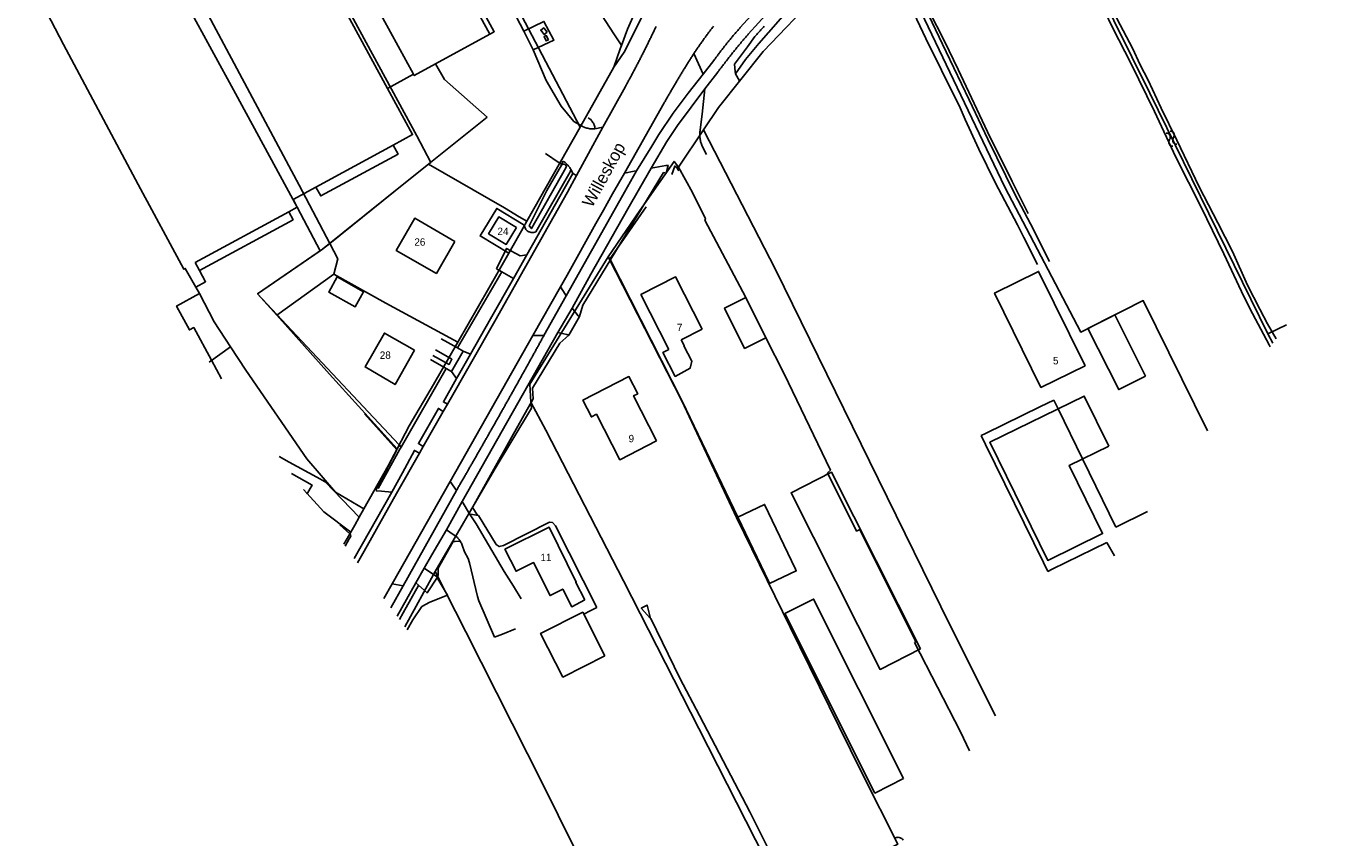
# Model space of a CAD drawing. Extents: x 123992 to 125854, y 449108 to 451911.
# Tile 40 of 175: x 124232 to 124500, y 450174 to 450339. Entities that reach past the tile are written whole.
import ezdxf
from ezdxf.enums import TextEntityAlignment as Align

# ---------------------------------------------------------------- set-up
doc = ezdxf.new("R2010")
doc.units = 0
for name, color, linetype in [('DEFAULT_113', 2, 'CONTINUOUS'), ('DEFAULT_117', 3, 'CONTINUOUS'), ('DEFAULT_21', 8, 'CONTINUOUS'), ('DEFAULT_23', 9, 'CONTINUOUS'), ('DEFAULT_4', 1, 'CONTINUOUS'), ('DEFAULT_48', 141, 'CONTINUOUS'), ('DEFAULT_6', 1, 'CONTINUOUS'), ('DEFAULT_79', 9, 'CONTINUOUS'), ('DEFAULT_80', 9, 'CONTINUOUS'), ('DEFAULT_87', 9, 'CONTINUOUS'), ('DEFAULT_99', 9, 'CONTINUOUS'), ('S05_WATER', 141, 'CONTINUOUS')]:
    doc.layers.add(name, color=color, linetype=linetype)

msp = doc.modelspace()

# ---------------------------------------------------------------- linework, layer by layer
at = {"layer": 'DEFAULT_21'}
for points in [[(124353.574, 450333.99), (124366.218, 450359.126), (124379.79, 450386.089), (124388.956, 450394.916), (124399.01, 450404.609), (124403.523, 450405.769), (124409.097, 450407.179), (124422.333, 450409.675), (124432.444, 450411.575), (124441.162, 450415.642), (124479.555, 450433.589), (124491.01, 450438.966), (124500.173, 450443.286)], [(124322.321, 450394.455), (124332.589, 450372.873), (124343.266, 450350.508), (124351.496, 450337.758)], [(124308.712, 450387.535), (124310.542, 450383.988), (124325.076, 450356.11), (124344.631, 450318.775)], [(124484.395, 450276.782), (124460.389, 450325.674), (124445.742, 450355.282), (124441.438, 450363.772), (124437.601, 450372.521), (124432.416, 450382.2)], [(124262.259, 450354.448), (124268.57, 450357.857), (124278.605, 450363.296), (124279.761, 450361.227), (124285.751, 450364.474), (124311.485, 450316.996), (124314.321, 450311.616), (124313.87, 450311.254)], [(124254.621, 450362.202), (124256, 450359.946), (124260.249, 450352.108), (124274.652, 450325.624), (124287.178, 450302.509), (124291.844, 450293.629)], [(124406.42, 450357.953), (124403.922, 450355.74), (124392.849, 450345.764), (124381.852, 450334.138), (124372.754, 450322.762), (124369.714, 450318.224)], [(124406.42, 450357.953), (124430.907, 450306.569), (124446.351, 450277.11), (124459.047, 450283.512), (124472.141, 450257.057)], [(124262.259, 450354.448), (124287.555, 450306.984), (124293.775, 450295.124)], [(124232.157, 450350.036), (124239.687, 450335.557), (124254.873, 450307.14), (124264.151, 450289.887), (124264.449, 450290.064), (124266.608, 450286.276), (124267.337, 450284.931), (124270.3, 450279.198), (124273.655, 450274.101)], [(124351.496, 450337.758), (124352.693, 450335.903)], [(124351.512, 450330.944), (124353.574, 450333.99)], [(124352.693, 450335.903), (124353.037, 450335.369)], [(124369.714, 450318.224), (124364.631, 450310.636)], [(124369.714, 450318.224), (124384.359, 450289.831), (124405.213, 450247.26), (124419.746, 450217.645), (124429.072, 450199.136)], [(124313.87, 450311.254), (124309.176, 450307.493), (124293.775, 450295.124)], [(124332.291, 450300.572), (124329.273, 450302.401), (124313.87, 450311.254)], [(124364.631, 450310.636), (124363.731, 450311.812), (124356.808, 450301.836), (124350.335, 450292.41)], [(124364.631, 450310.636), (124367.504, 450305.459), (124370.105, 450300.13), (124370.005, 450299.854), (124378.316, 450284.145)], [(124330.164, 450293.151), (124324.343, 450296.675), (124327.712, 450302.236), (124333.081, 450298.982)], [(124333.835, 450299.637), (124332.291, 450300.572)], [(124333.081, 450298.982), (124333.367, 450298.809)], [(124291.844, 450293.629), (124292.325, 450293.959), (124293.775, 450295.124)], [(124293.775, 450295.124), (124295.413, 450292), (124294.627, 450288.907)], [(124291.844, 450293.629), (124279.139, 450284.911), (124283.041, 450280.53)], [(124350.335, 450292.41), (124334.464, 450266.557), (124334.665, 450262.906)], [(124350.335, 450292.41), (124365.288, 450263.128), (124376.442, 450239.448), (124387.294, 450217.118), (124397.247, 450197.038), (124401.924, 450187.411), (124409.225, 450173.057), (124397.552, 450166.983), (124386.678, 450161.458)], [(124283.041, 450280.53), (124294.627, 450288.907)], [(124294.627, 450288.907), (124305.2, 450282.962), (124319.823, 450275.036)], [(124378.316, 450284.145), (124382.396, 450275.948)], [(124283.041, 450280.53), (124293.712, 450268.546), (124307.468, 450253.404)], [(124484.395, 450276.782), (124488.143, 450278.577)], [(124382.396, 450275.948), (124386.086, 450268.652), (124395.49, 450249.035), (124394.928, 450248.498)], [(124484.395, 450276.782), (124485.364, 450274.839)], [(124269.299, 450271.029), (124273.655, 450274.101)], [(124273.655, 450274.101), (124276.75, 450269.402), (124289.12, 450251.359), (124294.986, 450244.602), (124300.72, 450241.205)], [(124334.665, 450262.906), (124334.765, 450261.681), (124327.217, 450249.03), (124315.196, 450228.428)], [(124334.665, 450262.906), (124337.716, 450257.18), (124353.445, 450226.573), (124368.799, 450196.566), (124382.202, 450170.16), (124386.678, 450161.458)], [(124427.045, 450256.531), (124438.171, 450261.976)], [(124438.171, 450261.976), (124440.866, 450263.295)], [(124441.746, 450261.498), (124440.866, 450263.295)], [(124446.719, 450251.338), (124441.746, 450261.498)], [(124427.045, 450256.531), (124426.147, 450256.091)], [(124427.026, 450254.295), (124426.147, 450256.091)], [(124438.775, 450230.286), (124427.026, 450254.295)], [(124283.485, 450251.828), (124285.538, 450250.711), (124291.137, 450247.635)], [(124446.719, 450251.338), (124453.495, 450237.491)], [(124394.928, 450248.498), (124400.81, 450236.687), (124401.473, 450237.017), (124412.871, 450214.131), (124412.621, 450214.006)], [(124292.89, 450246.672), (124291.137, 450247.635)], [(124292.89, 450246.672), (124299.779, 450239.534)], [(124288.441, 450245.12), (124292.589, 450240.565), (124298.062, 450236.478)], [(124459.935, 450240.642), (124453.495, 450237.491)], [(124451.68, 450234.376), (124440.552, 450228.93)], [(124453.235, 450231.631), (124451.68, 450234.376)], [(124438.775, 450230.286), (124439.654, 450228.49)], [(124315.196, 450228.428), (124309.074, 450217.193)], [(124346.194, 450166.949), (124343.328, 450172.665), (124337.102, 450185.218), (124321.423, 450216.2), (124315.196, 450228.428)], [(124440.552, 450228.93), (124439.654, 450228.49)], [(124412.621, 450214.006), (124421.9, 450195.838), (124423.785, 450192.026)]]:
    msp.add_lwpolyline(points, dxfattribs=at)
at = {"layer": 'DEFAULT_23'}
for points in [[(124380.023, 450393.802), (124378.386, 450391.077), (124375.137, 450384.727), (124369.836, 450374.25), (124362.486, 450357.198), (124354.312, 450338.671), (124353.037, 450335.369)], [(124353.037, 450335.369), (124352.787, 450334.72), (124351.512, 450330.944)], [(124351.512, 450330.944), (124344.712, 450318.918), (124344.631, 450318.775)], [(124344.631, 450318.775), (124333.835, 450299.637)], [(124333.835, 450299.637), (124333.512, 450299.065), (124333.367, 450298.809)], [(124333.367, 450298.809), (124330.164, 450293.151)], [(124330.164, 450293.151), (124326.138, 450286.039), (124319.823, 450275.036)], [(124319.823, 450275.036), (124314.888, 450266.437), (124309.938, 450258.086), (124307.468, 450253.404)], [(124307.468, 450253.404), (124305.638, 450249.935), (124300.72, 450241.205)], [(124300.72, 450241.205), (124299.779, 450239.534)], [(124299.779, 450239.534), (124298.863, 450237.908), (124298.062, 450236.478)], [(124298.062, 450236.478), (124296.667, 450233.986)]]:
    msp.add_lwpolyline(points, dxfattribs=at)
at = {"layer": 'DEFAULT_4'}
for points in [[(124305.536, 450326.65), (124285.497, 450363.62), (124267.361, 450353.789), (124266.451, 450355.469), (124260.249, 450352.108), (124258.46, 450355.407)], [(124306.674, 450315.105), (124310.631, 450317.25), (124305.536, 450326.65)], [(124290.988, 450306.602), (124306.674, 450315.105)], [(124285.457, 450301.576), (124287.178, 450302.509), (124286.329, 450304.076), (124290.988, 450306.602)], [(124266.474, 450291.287), (124285.457, 450301.576)], [(124319.223, 450295.557), (124315.476, 450289.025), (124307.297, 450293.718), (124311.043, 450300.25), (124319.223, 450295.557)], [(124331.708, 450298.353), (124329.636, 450294.932), (124326.06, 450297.097), (124328.133, 450300.519), (124331.708, 450298.353)], [(124266.474, 450291.287), (124267.334, 450289.656)], [(124267.334, 450289.656), (124268.558, 450287.334), (124266.608, 450286.276)], [(124369.452, 450277.694), (124364.061, 450288.324), (124356.992, 450284.739), (124362.646, 450273.591)], [(124447.229, 450270.27), (124438.272, 450265.864), (124428.844, 450285.03), (124437.801, 450289.436), (124447.229, 450270.27)], [(124269.772, 450271.393), (124266.168, 450278.041), (124265.289, 450277.565), (124262.669, 450282.4), (124267.337, 450284.931), (124266.608, 450286.276)], [(124295.317, 450288.318), (124293.584, 450285.242), (124298.927, 450282.232), (124300.66, 450285.308), (124295.317, 450288.318)], [(124369.452, 450277.694), (124365.216, 450275.545)], [(124311.03, 450273.427), (124307.075, 450266.461), (124300.982, 450270.024), (124304.892, 450276.912), (124311.03, 450273.427)], [(124362.646, 450273.591), (124361.478, 450272.998), (124363.966, 450268.093), (124367.006, 450269.781), (124367.361, 450271.217), (124365.751, 450274.336), (124365.813, 450274.368), (124365.216, 450275.545)], [(124269.772, 450271.393), (124271.814, 450267.625)], [(124360.205, 450255.02), (124355.523, 450264.164), (124356.35, 450264.587), (124354.558, 450268.087), (124345.209, 450263.3), (124346.955, 450259.889), (124347.982, 450260.415), (124352.709, 450251.182), (124360.205, 450255.02)], [(124289.158, 450244.149), (124290.214, 450246.009), (124286.028, 450248.386)], [(124413.826, 450212.713), (124405.599, 450208.57), (124387.516, 450244.473), (124395.743, 450248.616), (124413.826, 450212.713)], [(124345.621, 450222.698), (124343.772, 450226.238), (124343.879, 450226.292), (124338.336, 450237.495), (124329.364, 450232.984), (124331.638, 450228.492), (124335.195, 450230.276), (124338.567, 450223.577), (124341.14, 450224.869), (124342.939, 450221.298), (124345.621, 450222.698)], [(124382.989, 450226.35), (124383.153, 450226.002), (124388.556, 450228.57), (124388.392, 450228.919)], [(124410.382, 450186.362), (124404.531, 450183.43), (124386.247, 450219.915), (124392.098, 450222.847), (124410.382, 450186.362)], [(124349.694, 450211.309), (124345.186, 450220.186), (124336.621, 450215.879), (124341.16, 450206.985), (124349.694, 450211.309)]]:
    msp.add_lwpolyline(points, dxfattribs=at)
at = {"layer": 'DEFAULT_48'}
for points in [[(124486.044, 450275.754), (124484.277, 450278.815), (124482.764, 450281.794), (124480.273, 450286.673), (124477.187, 450293.491), (124474.179, 450299.311), (124470.434, 450306.609), (124465.852, 450316.128), (124462.725, 450322.607), (124460.056, 450328.305), (124458.463, 450331.465), (124456.909, 450334.844), (124453.761, 450340.684), (124450.515, 450347.503), (124446.471, 450355.661), (124444.637, 450358.881), (124442.586, 450362.82), (124440.834, 450367.038), (124438.225, 450372.897), (124436.414, 450376.716), (124434.54, 450380.096), (124433.644, 450382.136)], [(124432.286, 450380.158), (124432.66, 450379.76), (124433.756, 450377.82), (124435.031, 450375.82), (124436.984, 450372.14), (124438.557, 450368.241), (124440.449, 450364.123), (124442.142, 450360.763), (124447.162, 450350.625), (124450.349, 450344.105), (124452.819, 450339.046), (124456.584, 450331.608), (124461.324, 450321.929), (124465.686, 450312.692), (124470.825, 450302.533), (124475.447, 450293.014), (124479.011, 450285.336), (124480.705, 450281.937), (124484.63, 450274.498), (124484.827, 450274.118)], [(124340.898, 450311.009), (124337.894, 450305.878), (124334.295, 450298.696), (124334.776, 450298.157), (124341.751, 450310.52)], [(124341.751, 450310.52), (124341.811, 450310.709), (124341.792, 450310.907), (124341.695, 450311.081), (124341.538, 450311.202), (124341.346, 450311.252), (124341.15, 450311.221), (124340.982, 450311.115), (124340.898, 450311.009)], [(124410.286, 450173.873), (124410.159, 450174.027), (124410.01, 450174.161), (124409.843, 450174.27), (124409.662, 450174.353), (124409.469, 450174.408), (124409.271, 450174.433), (124409.071, 450174.427), (124408.875, 450174.392), (124408.686, 450174.327), (124408.565, 450174.268)]]:
    msp.add_lwpolyline(points, dxfattribs=at)
at = {"layer": 'DEFAULT_6'}
for points in [[(124305.994, 450374.853), (124326.336, 450337.661)], [(124310.805, 450329.526), (124290.532, 450366.587)], [(124326.336, 450337.661), (124315.285, 450331.612)], [(124337.952, 450338.086), (124337.361, 450337.628), (124336.672, 450338.505), (124337.282, 450338.945), (124337.952, 450338.086)], [(124338.206, 450336.503), (124337.79, 450337.39), (124337.319, 450337.16), (124337.749, 450336.285), (124338.206, 450336.503)], [(124315.285, 450331.612), (124310.959, 450329.245), (124310.805, 450329.526)], [(124382.396, 450275.948), (124378.316, 450284.145), (124373.992, 450281.993), (124378.072, 450273.795), (124382.396, 450275.948)], [(124459.546, 450268.17), (124454.092, 450265.419), (124447.822, 450277.852), (124453.276, 450280.602), (124459.546, 450268.17)], [(124452.053, 450253.948), (124447.081, 450264.11), (124427.924, 450254.735), (124439.673, 450230.726), (124450.801, 450236.172), (124444.024, 450250.019), (124452.053, 450253.948)], [(124376.723, 450239.531), (124382.126, 450242.099), (124388.392, 450228.919)], [(124382.989, 450226.35), (124376.723, 450239.531)]]:
    msp.add_lwpolyline(points, dxfattribs=at)
at = {"layer": 'DEFAULT_79'}
for points in [[(124402.06, 450356.898), (124399.319, 450354.606), (124393.137, 450348.859), (124387.348, 450342.998), (124380.979, 450335.762), (124378.268, 450332.521), (124376.231, 450329.575)], [(124378.636, 450335.085), (124376.038, 450331.545), (124376.181, 450330.083), (124376.231, 450329.575)], [(124376.231, 450329.575), (124377.021, 450328.159)], [(124343.941, 450308.911), (124349.264, 450318.766)], [(124307.943, 450218.723), (124308.687, 450220.054), (124311.827, 450225.637)], [(124358.968, 450218.91), (124357.062, 450220.999), (124358.262, 450221.636), (124358.968, 450218.91)], [(124384.459, 450168.91), (124379.141, 450179.605), (124374.497, 450188.423), (124368.939, 450199.202), (124364.914, 450206.8), (124358.997, 450218.878), (124358.968, 450218.91)]]:
    msp.add_lwpolyline(points, dxfattribs=at)
at = {"layer": 'DEFAULT_80'}
for points in [[(124432.286, 450380.158), (124418.822, 450368.62), (124407.948, 450359.006), (124409.501, 450355.468), (124411.014, 450351.948), (124415.495, 450342.51), (124418.702, 450336.271), (124421.49, 450330.472), (124427.385, 450317.814), (124432.425, 450307.736), (124435.651, 450301.216)], [(124362.124, 450309.393), (124361.612, 450309.55), (124350.889, 450291.954), (124345.194, 450282.58), (124344.508, 450280.294)], [(124350.665, 450291.977), (124350.736, 450292.09), (124352.488, 450294.613), (124358.074, 450302.567)], [(124350.665, 450291.977), (124365.354, 450263.084), (124376.723, 450239.531)], [(124319.768, 450273.899), (124328.746, 450289.33), (124327.633, 450289.956)], [(124323.795, 450239.893), (124322.773, 450241.479), (124330.765, 450255.846), (124335.102, 450263.536), (124334.988, 450265.692), (124340.518, 450274.842), (124342.33, 450276.46)], [(124308.28, 450253.736), (124317.462, 450269.705)], [(124308.28, 450253.736), (124308.036, 450253.312), (124303.627, 450245.305)], [(124308.28, 450253.736), (124307.871, 450254.172)], [(124320.29, 450234.635), (124319.27, 450234.558), (124318.833, 450234.525), (124315.819, 450229.124), (124315.807, 450228.193), (124315.734, 450226.99)], [(124317.731, 450223.646), (124315.734, 450226.99)], [(124309.535, 450216.568), (124310.684, 450218.643), (124312.509, 450221.377), (124314.13, 450222.233), (124317.731, 450223.646)]]:
    msp.add_lwpolyline(points, dxfattribs=at)
at = {"layer": 'DEFAULT_87'}
for points in [[(124382.02, 450339.27), (124381.886, 450339.121), (124381.753, 450338.971), (124381.62, 450338.822), (124381.487, 450338.672), (124381.355, 450338.523), (124381.222, 450338.373), (124381.09, 450338.223), (124380.957, 450338.073), (124380.825, 450337.923), (124380.693, 450337.773), (124380.561, 450337.623), (124380.429, 450337.473), (124380.297, 450337.322), (124380.177, 450337.185)], [(124378.636, 450335.085), (124380.177, 450337.185)], [(124335.67, 450297.497), (124342.659, 450309.704), (124342.762, 450310.21)], [(124333.366, 450298.828), (124333.446, 450298.403), (124333.547, 450298.167)], [(124333.547, 450298.167), (124333.651, 450297.996), (124333.776, 450297.84), (124333.92, 450297.701), (124334.08, 450297.581), (124334.253, 450297.483), (124334.295, 450297.463)], [(124334.295, 450297.463), (124334.482, 450297.392), (124334.676, 450297.346), (124334.875, 450297.324), (124335.075, 450297.328), (124335.273, 450297.356), (124335.465, 450297.41), (124335.65, 450297.487), (124335.67, 450297.497)]]:
    msp.add_lwpolyline(points, dxfattribs=at)
at = {"layer": 'DEFAULT_99'}
for points in [[(124285.621, 450428.484), (124311.603, 450379.866), (124323.058, 450358.208), (124332.48, 450339.71), (124333.206, 450338.258)], [(124305.994, 450374.853), (124307.452, 450374.313), (124327.212, 450338.149), (124326.336, 450337.661)], [(124407.192, 450358.802), (124409.287, 450354.351), (124410.502, 450351.851), (124414.027, 450344.613), (124419.027, 450334.096), (124423.668, 450324.339), (124427.452, 450316.301), (124432.991, 450305.164), (124436.159, 450299.145), (124440.003, 450291.468)], [(124437.583, 450290.852), (124434.814, 450296.331), (124433.519, 450298.91), (124428.976, 450307.548), (124425.669, 450314.266), (124422.901, 450320.325), (124421.866, 450322.704), (124418.06, 450330.341), (124414.894, 450336.78), (124410.551, 450346.017), (124407.325, 450353.035), (124405.911, 450355.874), (124405.223, 450357.187)], [(124391.184, 450350.812), (124385.073, 450344.672), (124378.825, 450337.695)], [(124386.918, 450349.558), (124382.98, 450345.474), (124377.201, 450339.037)], [(124333.206, 450338.258), (124337.315, 450340.261), (124339.335, 450336.477), (124335.105, 450334.461)], [(124353.841, 450327.014), (124353.938, 450327.189), (124354.035, 450327.364), (124354.131, 450327.539), (124354.227, 450327.714), (124354.324, 450327.89), (124354.42, 450328.065), (124354.515, 450328.241), (124354.611, 450328.417), (124354.707, 450328.592), (124354.802, 450328.768), (124354.897, 450328.944), (124354.992, 450329.12), (124355.087, 450329.296), (124355.181, 450329.472), (124355.276, 450329.649), (124355.37, 450329.825), (124355.464, 450330.002), (124355.558, 450330.178), (124355.652, 450330.355), (124355.745, 450330.532), (124355.839, 450330.708), (124355.932, 450330.885), (124356.025, 450331.062), (124356.118, 450331.24), (124356.21, 450331.417), (124356.303, 450331.594), (124356.395, 450331.772), (124356.487, 450331.949), (124356.579, 450332.127), (124356.671, 450332.304), (124356.763, 450332.482), (124356.854, 450332.66), (124356.945, 450332.838), (124357.036, 450333.016), (124357.127, 450333.194), (124357.218, 450333.372), (124357.309, 450333.551), (124357.399, 450333.729), (124357.489, 450333.908), (124357.579, 450334.086), (124357.669, 450334.265), (124357.759, 450334.444), (124357.848, 450334.623), (124357.937, 450334.802), (124358.027, 450334.981), (124358.116, 450335.16), (124358.204, 450335.339), (124358.293, 450335.518), (124358.381, 450335.698), (124358.47, 450335.877), (124358.558, 450336.057), (124358.646, 450336.236), (124358.733, 450336.416), (124358.821, 450336.596), (124358.908, 450336.776), (124358.995, 450336.956), (124359.082, 450337.136), (124359.169, 450337.316), (124359.256, 450337.496), (124359.342, 450337.677), (124359.428, 450337.857), (124359.515, 450338.038), (124359.6, 450338.218), (124359.686, 450338.399), (124359.772, 450338.58), (124359.857, 450338.761), (124359.942, 450338.942), (124360.027, 450339.123), (124360.088, 450339.252)], [(124371.774, 450339.325), (124371.652, 450339.166), (124371.53, 450339.007), (124371.409, 450338.848), (124371.288, 450338.689), (124371.168, 450338.529), (124371.048, 450338.369), (124370.928, 450338.209), (124370.808, 450338.049), (124370.689, 450337.888), (124370.57, 450337.728), (124370.451, 450337.567), (124370.332, 450337.406), (124370.214, 450337.244), (124370.097, 450337.083), (124369.979, 450336.921), (124369.862, 450336.759), (124369.745, 450336.596), (124369.629, 450336.434), (124369.512, 450336.271), (124369.397, 450336.108), (124369.281, 450335.945), (124369.166, 450335.781), (124369.051, 450335.618), (124368.936, 450335.454), (124368.822, 450335.29), (124368.708, 450335.125), (124368.594, 450334.961), (124368.481, 450334.796), (124368.368, 450334.631), (124368.255, 450334.466), (124368.143, 450334.3), (124368.031, 450334.135), (124367.919, 450333.969), (124367.808, 450333.803), (124367.781, 450333.763)], [(124333.206, 450338.258), (124335.105, 450334.461)], [(124377.201, 450339.037), (124377.069, 450338.887), (124376.937, 450338.737), (124376.805, 450338.586), (124376.674, 450338.435), (124376.543, 450338.284), (124376.412, 450338.133), (124376.282, 450337.981), (124376.152, 450337.829), (124376.022, 450337.677), (124375.893, 450337.524), (124375.764, 450337.371), (124375.636, 450337.218), (124375.507, 450337.064), (124375.379, 450336.911), (124375.252, 450336.757), (124375.125, 450336.602), (124374.998, 450336.448), (124374.872, 450336.293), (124374.745, 450336.137), (124374.62, 450335.982), (124374.494, 450335.826), (124374.369, 450335.67), (124374.245, 450335.513), (124374.12, 450335.357), (124373.996, 450335.2), (124373.873, 450335.043), (124373.75, 450334.885), (124373.627, 450334.727), (124373.504, 450334.569), (124373.382, 450334.411), (124373.26, 450334.252), (124373.139, 450334.093), (124373.018, 450333.934), (124372.897, 450333.775), (124372.777, 450333.615), (124372.657, 450333.455), (124372.537, 450333.295), (124372.418, 450333.134), (124372.299, 450332.973), (124372.18, 450332.812), (124372.062, 450332.651), (124371.944, 450332.489), (124371.827, 450332.327), (124371.795, 450332.283)], [(124378.825, 450337.695), (124378.695, 450337.543), (124378.565, 450337.391), (124378.435, 450337.239), (124378.305, 450337.087), (124378.176, 450336.934), (124378.047, 450336.782), (124377.918, 450336.629), (124377.789, 450336.476), (124377.66, 450336.323), (124377.532, 450336.169), (124377.404, 450336.016), (124377.276, 450335.862), (124377.148, 450335.708), (124377.021, 450335.554), (124376.893, 450335.4), (124376.766, 450335.245), (124376.639, 450335.091), (124376.513, 450334.936), (124376.386, 450334.781), (124376.26, 450334.626), (124376.134, 450334.47), (124376.008, 450334.315), (124375.883, 450334.159), (124375.757, 450334.003), (124375.632, 450333.847), (124375.507, 450333.691), (124375.383, 450333.535), (124375.258, 450333.378), (124375.134, 450333.222), (124375.01, 450333.065), (124374.886, 450332.908), (124374.763, 450332.75), (124374.639, 450332.593), (124374.516, 450332.435), (124374.393, 450332.278), (124374.27, 450332.12), (124374.148, 450331.962), (124374.026, 450331.803), (124373.903, 450331.645), (124373.782, 450331.486), (124373.66, 450331.328), (124373.539, 450331.169), (124373.417, 450331.009), (124373.297, 450330.85), (124373.176, 450330.691), (124373.055, 450330.531), (124372.935, 450330.371), (124372.815, 450330.211), (124372.695, 450330.051), (124372.621, 450329.952)], [(124345.084, 450318.949), (124344.928, 450319.034), (124343.406, 450319.902), (124340.811, 450323.021), (124337.785, 450328.227), (124335.105, 450334.461)], [(124315.285, 450331.612), (124317.125, 450328.447), (124325.802, 450320.817)], [(124367.781, 450333.763), (124367.673, 450333.595), (124367.564, 450333.427), (124367.456, 450333.258), (124367.349, 450333.09), (124367.241, 450332.921), (124367.133, 450332.753), (124367.026, 450332.584), (124366.919, 450332.415), (124366.812, 450332.246), (124366.706, 450332.077), (124366.599, 450331.907), (124366.493, 450331.738), (124366.387, 450331.569), (124366.281, 450331.399), (124366.175, 450331.229), (124366.069, 450331.059), (124365.964, 450330.889), (124365.859, 450330.719), (124365.754, 450330.549), (124365.649, 450330.379), (124365.544, 450330.208), (124365.44, 450330.038), (124365.336, 450329.867), (124365.232, 450329.696), (124365.128, 450329.525), (124365.024, 450329.354), (124364.921, 450329.183), (124364.817, 450329.012), (124364.714, 450328.84), (124364.611, 450328.669), (124364.509, 450328.497), (124364.406, 450328.326), (124364.304, 450328.154), (124364.202, 450327.982), (124364.1, 450327.81), (124363.998, 450327.638), (124363.896, 450327.465), (124363.795, 450327.293), (124363.694, 450327.12), (124363.593, 450326.948), (124363.492, 450326.775), (124363.391, 450326.602), (124363.291, 450326.429), (124363.191, 450326.256), (124363.091, 450326.083), (124362.991, 450325.909), (124362.891, 450325.736), (124362.792, 450325.563), (124362.693, 450325.389), (124362.594, 450325.215), (124362.495, 450325.041), (124362.396, 450324.867), (124362.298, 450324.693), (124362.199, 450324.519), (124362.101, 450324.345), (124362.003, 450324.17), (124361.906, 450323.996), (124361.808, 450323.821), (124361.734, 450323.688)], [(124371.795, 450332.283), (124369.681, 450329.529), (124367.781, 450333.763)], [(124305.536, 450326.65), (124310.805, 450329.526)], [(124356.103, 450309.886), (124359.246, 450314.912), (124360.663, 450317.287), (124363.564, 450321.631), (124366.589, 450325.673), (124369.681, 450329.529)], [(124372.621, 450329.952), (124369.997, 450326.524)], [(124347.667, 450318.427), (124349.264, 450318.766), (124353.841, 450327.014)], [(124369.997, 450326.524), (124364.426, 450319.117), (124363.492, 450317.7), (124362.286, 450315.873), (124359.097, 450310.438)], [(124369.059, 450318.244), (124369.419, 450321.422), (124369.997, 450326.524)], [(124361.734, 450323.688), (124353.701, 450309.441)], [(124325.802, 450320.817), (124309.176, 450307.493), (124292.325, 450293.959), (124279.139, 450284.911), (124286.005, 450277.524)], [(124346.258, 450320.668), (124346.514, 450320.542)], [(124347.667, 450318.427), (124347.646, 450318.626), (124347.612, 450318.823), (124347.564, 450319.017), (124347.502, 450319.207), (124347.428, 450319.393), (124347.341, 450319.573), (124347.242, 450319.747), (124347.131, 450319.913), (124347.009, 450320.071), (124346.876, 450320.221), (124346.733, 450320.361), (124346.581, 450320.49), (124346.514, 450320.542)], [(124345.084, 450318.949), (124345.263, 450318.86), (124345.446, 450318.779), (124345.632, 450318.706), (124345.821, 450318.64), (124346.013, 450318.583), (124346.206, 450318.534), (124346.402, 450318.493), (124346.599, 450318.46), (124346.798, 450318.435), (124346.997, 450318.419), (124347.197, 450318.412), (124347.397, 450318.413), (124347.597, 450318.422), (124347.667, 450318.427)], [(124369.059, 450318.244), (124369.024, 450318.047), (124368.997, 450317.849), (124368.977, 450317.65), (124368.964, 450317.45), (124368.958, 450317.25), (124368.96, 450317.051), (124368.97, 450316.851), (124368.986, 450316.651), (124369.01, 450316.453), (124369.041, 450316.255), (124369.08, 450316.059), (124369.125, 450315.864), (124369.178, 450315.671), (124369.238, 450315.481), (124369.305, 450315.292), (124369.379, 450315.106), (124369.399, 450315.058)], [(124290.988, 450306.602), (124291.977, 450304.777), (124307.663, 450313.279), (124306.674, 450315.105)], [(124341.231, 450311.832), (124340.866, 450311.224), (124340.745, 450311.308), (124340.415, 450311.535), (124337.654, 450313.438)], [(124370.331, 450313.231), (124369.399, 450315.058)], [(124342.762, 450310.21), (124342.658, 450310.381), (124342.547, 450310.547), (124342.429, 450310.709), (124342.305, 450310.866), (124342.175, 450311.017), (124342.038, 450311.163), (124341.896, 450311.304), (124341.748, 450311.438), (124341.594, 450311.567), (124341.436, 450311.689), (124341.273, 450311.804), (124341.231, 450311.832)], [(124341.833, 450284.482), (124352.082, 450302.766), (124353.668, 450305.543), (124356.103, 450309.886)], [(124343.165, 450309.332), (124342.762, 450310.21)], [(124343.025, 450281.991), (124346.799, 450288.916), (124354.335, 450302.176), (124359.097, 450310.438)], [(124356.103, 450309.886), (124355.653, 450309.803), (124353.701, 450309.441)], [(124359.097, 450310.438), (124362.08, 450310.942), (124362.571, 450310.979), (124362.124, 450309.393)], [(124363.305, 450309.119), (124363.867, 450310.872), (124364.248, 450310.632), (124364.694, 450309.881)], [(124317.687, 450262.463), (124327.297, 450279.353), (124342.115, 450305.545), (124343.941, 450308.911), (124343.165, 450309.332)], [(124333.836, 450292.804), (124341.712, 450306.697), (124343.165, 450309.332)], [(124353.701, 450309.441), (124351.259, 450305.187), (124350.156, 450303.239), (124349.408, 450301.917), (124347.856, 450299.176), (124342.021, 450288.688), (124340.693, 450286.302)], [(124267.334, 450289.656), (124286.335, 450299.955), (124285.457, 450301.576)], [(124333.836, 450292.804), (124332.505, 450292.59), (124329.704, 450294.113), (124327.633, 450289.956)], [(124333.836, 450292.804), (124331.131, 450288.032)], [(124331.131, 450288.032), (124328.746, 450289.33)], [(124322.372, 450272.607), (124326.475, 450279.819), (124331.131, 450288.032)], [(124335.028, 450276.407), (124340.693, 450286.302)], [(124341.833, 450284.482), (124341.621, 450284.821), (124340.693, 450286.302)], [(124341.833, 450284.482), (124337.28, 450276.395)], [(124343.025, 450281.991), (124344.266, 450280.436), (124344.508, 450280.294), (124342.33, 450276.46), (124341.97, 450276.657), (124340.103, 450277.037)], [(124340.103, 450277.037), (124343.025, 450281.991)], [(124286.005, 450277.524), (124307.871, 450254.172)], [(124320.912, 450273.263), (124319.768, 450273.899), (124316.454, 450275.741)], [(124318.225, 450246.767), (124335.028, 450276.407)], [(124319.509, 450244.891), (124319.609, 450245.064), (124319.71, 450245.237), (124319.81, 450245.41), (124319.91, 450245.583), (124320.01, 450245.756), (124320.11, 450245.929), (124320.21, 450246.103), (124320.311, 450246.276), (124320.411, 450246.449), (124320.511, 450246.622), (124320.611, 450246.795), (124320.711, 450246.968), (124320.811, 450247.142), (124320.911, 450247.315), (124321.011, 450247.488), (124321.111, 450247.661), (124321.211, 450247.835), (124321.31, 450248.008), (124321.41, 450248.181), (124321.51, 450248.354), (124321.61, 450248.528), (124321.71, 450248.701), (124321.81, 450248.874), (124321.909, 450249.048), (124322.009, 450249.221), (124322.109, 450249.394), (124322.209, 450249.568), (124322.308, 450249.741), (124322.408, 450249.915), (124322.507, 450250.088), (124322.607, 450250.261), (124322.707, 450250.435), (124322.806, 450250.608), (124322.906, 450250.782), (124323.005, 450250.955), (124323.105, 450251.129), (124323.204, 450251.302), (124323.304, 450251.476), (124323.403, 450251.649), (124323.502, 450251.823), (124323.602, 450251.997), (124323.701, 450252.17), (124323.801, 450252.344), (124323.9, 450252.517), (124323.999, 450252.691), (124324.098, 450252.865), (124324.198, 450253.038), (124324.297, 450253.212), (124324.396, 450253.385), (124324.495, 450253.559), (124324.594, 450253.733), (124324.694, 450253.907), (124324.793, 450254.08), (124324.892, 450254.254), (124324.991, 450254.428), (124325.09, 450254.601), (124325.189, 450254.775), (124325.288, 450254.949), (124325.387, 450255.123), (124325.486, 450255.297), (124325.585, 450255.47), (124325.684, 450255.644), (124325.783, 450255.818), (124325.881, 450255.992), (124325.98, 450256.166), (124326.079, 450256.34), (124326.178, 450256.514), (124326.277, 450256.688), (124326.375, 450256.861), (124326.474, 450257.035), (124326.573, 450257.209), (124326.672, 450257.383), (124326.77, 450257.557), (124326.869, 450257.731), (124326.967, 450257.905), (124327.066, 450258.079), (124327.165, 450258.253), (124327.263, 450258.427), (124327.362, 450258.601), (124327.46, 450258.775), (124327.559, 450258.949), (124327.657, 450259.124), (124327.756, 450259.298), (124327.854, 450259.472), (124327.952, 450259.646), (124328.051, 450259.82), (124328.149, 450259.994), (124328.247, 450260.168), (124328.346, 450260.342), (124328.444, 450260.517), (124328.542, 450260.691), (124328.641, 450260.865), (124328.739, 450261.039), (124328.837, 450261.214), (124328.935, 450261.388), (124329.033, 450261.562), (124329.131, 450261.736), (124329.23, 450261.911), (124329.328, 450262.085), (124329.426, 450262.259), (124329.524, 450262.434), (124329.622, 450262.608), (124329.72, 450262.782), (124329.818, 450262.957), (124329.916, 450263.131), (124330.014, 450263.305), (124330.111, 450263.48), (124330.209, 450263.654), (124330.307, 450263.829), (124330.405, 450264.003), (124330.503, 450264.177), (124330.601, 450264.352), (124330.698, 450264.526), (124330.796, 450264.701), (124330.894, 450264.875), (124330.992, 450265.05), (124331.089, 450265.224), (124331.187, 450265.399), (124331.285, 450265.574), (124331.382, 450265.748), (124331.48, 450265.923), (124331.577, 450266.097), (124331.675, 450266.272), (124331.772, 450266.446), (124331.87, 450266.621), (124331.967, 450266.796), (124332.065, 450266.97), (124332.162, 450267.145), (124332.26, 450267.32), (124332.357, 450267.494), (124332.454, 450267.669), (124332.552, 450267.844), (124332.649, 450268.019), (124332.746, 450268.193), (124332.844, 450268.368), (124332.941, 450268.543), (124333.038, 450268.718), (124333.135, 450268.892), (124333.232, 450269.067), (124333.33, 450269.242), (124333.427, 450269.417), (124333.524, 450269.592), (124333.621, 450269.766), (124333.718, 450269.941), (124333.815, 450270.116), (124333.912, 450270.291), (124334.009, 450270.466), (124334.106, 450270.641), (124334.203, 450270.816), (124334.3, 450270.991), (124334.397, 450271.166), (124334.494, 450271.341), (124334.591, 450271.516), (124334.687, 450271.691), (124334.784, 450271.866), (124334.881, 450272.041), (124334.978, 450272.216), (124335.075, 450272.391), (124335.171, 450272.566), (124335.268, 450272.741), (124335.365, 450272.916), (124335.461, 450273.091), (124335.558, 450273.266), (124335.655, 450273.441), (124335.751, 450273.616), (124335.848, 450273.792), (124335.944, 450273.967), (124336.041, 450274.142), (124336.137, 450274.317), (124336.234, 450274.492), (124336.33, 450274.667), (124336.427, 450274.843), (124336.523, 450275.018), (124336.62, 450275.193), (124336.716, 450275.368), (124336.812, 450275.544), (124336.909, 450275.719), (124337.005, 450275.894), (124337.101, 450276.069), (124337.198, 450276.245), (124337.28, 450276.395)], [(124340.103, 450277.037), (124320.67, 450242.669)], [(124337.28, 450276.395), (124336.924, 450276.397), (124335.855, 450276.403), (124335.028, 450276.407)], [(124314.738, 450272.392), (124318.028, 450270.546), (124318.624, 450271.604), (124317.811, 450272.064), (124315.284, 450273.493)], [(124318.543, 450269.091), (124320.912, 450273.263)], [(124322.372, 450272.607), (124319.972, 450268.389), (124319.557, 450267.654)], [(124322.372, 450272.607), (124320.912, 450273.263)], [(124314.271, 450271.519), (124317.462, 450269.705), (124318.543, 450269.091)], [(124317.687, 450262.463), (124316.876, 450262.912), (124319.557, 450267.654)], [(124319.557, 450267.654), (124318.543, 450269.091)], [(124316.855, 450260.999), (124315.858, 450261.592), (124311.79, 450254.471), (124312.794, 450253.879)], [(124316.855, 450260.999), (124317.687, 450262.463)], [(124300.829, 450260.529), (124307.437, 450253.168), (124304.971, 450248.492), (124303.197, 450245.13), (124303.255, 450244.847), (124304.303, 450244.769), (124306.368, 450244.615)], [(124312.794, 450253.879), (124316.855, 450260.999)], [(124312.01, 450252.502), (124312.794, 450253.879)], [(124299.446, 450230.224), (124300.781, 450232.609), (124307.358, 450244.28), (124312.01, 450252.502)], [(124306.368, 450244.615), (124308.589, 450248.502), (124310.979, 450253.062), (124312.01, 450252.502)], [(124306.452, 450225.919), (124318.225, 450246.767)], [(124319.509, 450244.891), (124318.225, 450246.767)], [(124298.777, 450231.13), (124306.368, 450244.615)], [(124308.696, 450225.513), (124319.509, 450244.891)], [(124317.504, 450236.914), (124320.67, 450242.669)], [(124323.539, 450238.151), (124322.163, 450240.144), (124320.67, 450242.669)], [(124323.991, 450239.863), (124322.356, 450240.114)], [(124295.861, 450237.953), (124297.85, 450236.123)], [(124323.539, 450238.151), (124329.245, 450228.491)], [(124327.63, 450233.956), (124323.991, 450239.863)], [(124338.417, 450238.46), (124329.117, 450233.731)], [(124339.641, 450237.765), (124339.022, 450238.445), (124338.417, 450238.46)], [(124348.06, 450221.153), (124339.641, 450237.765)], [(124298.002, 450235.505), (124297.756, 450235.099), (124296.94, 450233.617)], [(124298.002, 450235.505), (124298.039, 450235.7), (124298.005, 450235.896), (124297.904, 450236.068), (124297.85, 450236.123)], [(124313.004, 450229.144), (124314.527, 450231.857), (124317.504, 450236.914)], [(124319.711, 450235.342), (124317.504, 450236.914)], [(124320.29, 450234.635), (124320.177, 450234.8), (124320.056, 450234.959), (124319.928, 450235.113), (124319.792, 450235.26), (124319.711, 450235.342)], [(124320.698, 450233.817), (124320.625, 450234.003), (124320.542, 450234.185), (124320.451, 450234.363), (124320.352, 450234.537), (124320.29, 450234.635)], [(124321.196, 450232.439), (124320.698, 450233.817)], [(124321.196, 450232.439), (124321.897, 450231.091)], [(124329.117, 450233.731), (124328.233, 450233.526), (124327.63, 450233.956)], [(124321.897, 450231.091), (124322.181, 450230.188)], [(124322.181, 450230.188), (124323.818, 450223.371)], [(124313.004, 450229.144), (124315.702, 450227.319), (124313.564, 450224.099), (124311.284, 450226.171)], [(124311.284, 450226.171), (124313.004, 450229.144)], [(124329.245, 450228.491), (124331.089, 450225.458)], [(124304.8, 450222.977), (124306.452, 450225.919)], [(124308.696, 450225.513), (124306.211, 450221.067)], [(124306.452, 450225.919), (124308.696, 450225.513)], [(124307.48, 450219.35), (124311.284, 450226.171)], [(124331.089, 450225.458), (124332.647, 450222.894)], [(124323.818, 450223.371), (124324.082, 450222.472)], [(124324.082, 450222.472), (124327.234, 450215.084)], [(124346.686, 450220.454), (124345.39, 450219.784)], [(124348.06, 450221.153), (124346.686, 450220.454)], [(124328.885, 450215.739), (124331.506, 450216.779)], [(124327.234, 450215.084), (124328.885, 450215.739)]]:
    msp.add_lwpolyline(points, dxfattribs=at)
at = {"layer": 'S05_WATER'}
for points in [[(124465.206, 450316.627), (124465.303, 450316.802), (124465.356, 450316.994), (124465.363, 450317.194), (124465.324, 450317.389), (124465.24, 450317.57), (124465.116, 450317.727), (124464.959, 450317.85), (124464.777, 450317.933), (124464.582, 450317.972), (124464.544, 450317.974)], [(124464.398, 450316.231), (124464.495, 450316.405), (124464.548, 450316.597), (124464.556, 450316.797), (124464.516, 450316.992), (124464.432, 450317.173), (124464.308, 450317.33), (124464.151, 450317.453), (124463.97, 450317.536), (124463.774, 450317.575), (124463.737, 450317.577)], [(124464.398, 450316.231), (124464.301, 450316.056), (124464.248, 450315.864), (124464.241, 450315.664), (124464.28, 450315.469), (124464.364, 450315.288), (124464.488, 450315.131), (124464.645, 450315.008), (124464.827, 450314.925), (124465.022, 450314.886), (124465.06, 450314.884)], [(124465.206, 450316.627), (124465.109, 450316.453), (124465.056, 450316.261), (124465.048, 450316.061), (124465.088, 450315.866), (124465.172, 450315.685), (124465.296, 450315.528), (124465.453, 450315.405), (124465.634, 450315.322), (124465.83, 450315.283), (124465.867, 450315.281)]]:
    msp.add_lwpolyline(points, dxfattribs=at)

# ---------------------------------------------------------------- texts
at = {"layer": 'DEFAULT_113'}
for s, p in [('24', (124328.982, 450297.602)), ('26', (124312.094, 450295.426)), ('7', (124364.88, 450278.071)), ('28', (124305.074, 450272.427)), ('5', (124441.286, 450271.308)), ('9', (124355.058, 450255.476)), ('11', (124337.71, 450231.319))]:
    msp.add_text(s, height=1.5, dxfattribs=at).set_placement(p, align=Align.MIDDLE_CENTER)
at = {"layer": 'DEFAULT_117'}
msp.add_text('Willeskop', height=2.5, rotation=61.30721, dxfattribs=at).set_placement((124349.433, 450309.122), align=Align.MIDDLE_CENTER)

doc.saveas('drawing.dxf')
